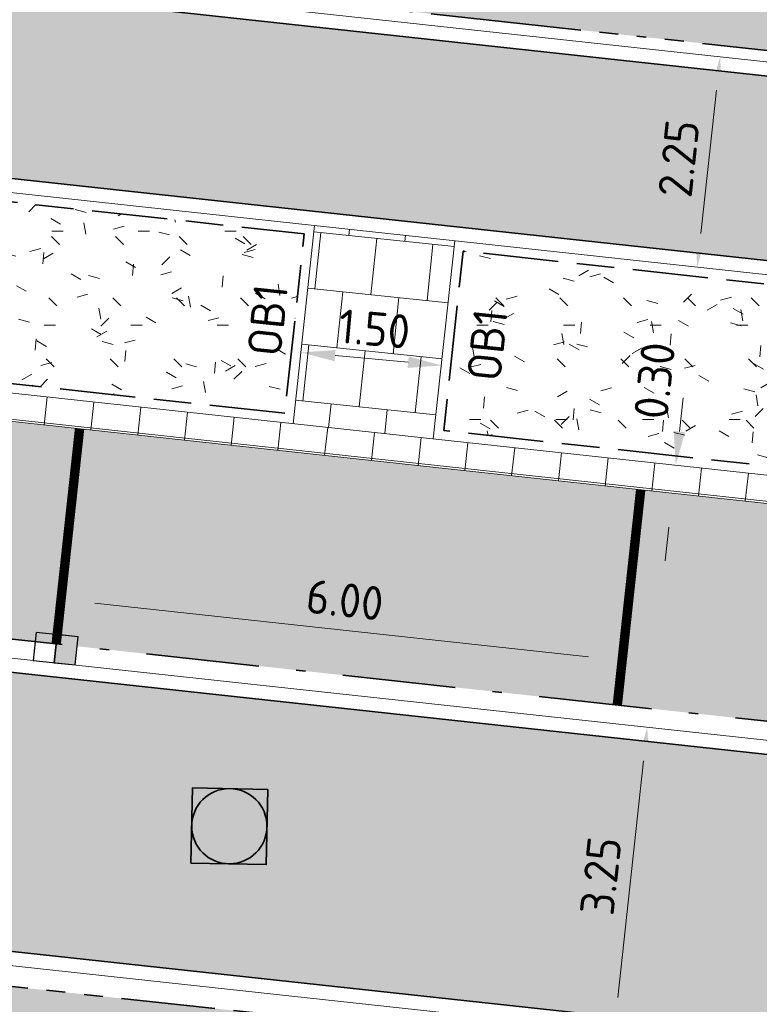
# Model space of a CAD drawing. Header units: metres. Extents: x 196651 to 397723, y 354703 to 710691.
# Tile 188 of 256: x 197960 to 197968, y 356130 to 356140. Entities that reach past the tile are written whole.
import ezdxf
from ezdxf.enums import TextEntityAlignment as Align

# ---------------------------------------------------------------- set-up
doc = ezdxf.new("R2010")
doc.units = ezdxf.units.M
doc.header["$MEASUREMENT"] = 0
for name, pattern in [('VH-GELEIDEBAND_70X200', [20, 12, -4, 0, -4]), ('VH-OPSLUITBAND_100X200', [16, 8, -2, 4, -2]), ('VH-RIJWIELPADBAND_410X225', [28, 16, -2, 2, -2, 0, -2, 2, -2]), ('VH-RWSBAND_110X220', [24, 10, -2, 2, -2, 2, -2, 2, -2]), ('VW-1-1_STREEP', [2, 1, -1])]:
    doc.linetypes.add(name, pattern=pattern)
for name, color, linetype, lineweight in [('N-WE-GR-GRAS_BERM-A', 86, 'Continuous', 5), ('N-WE-RI-PUT_OPHOOGTEBRENGEN-G', 7, 'Continuous', 35), ('N-WE-VH-GOOT_TEGEL-G', 170, 'Continuous', 35), ('N-WE-VH-KANTOPSLUITING_GELEIDEBAND_70X200-G', 6, 'VH-GELEIDEBAND_70X200', 35), ('N-WE-VH-KANTOPSLUITING_OPSLUITBAND_100X200-G', 5, 'VH-OPSLUITBAND_100X200', 35), ('N-WE-VH-KANTOPSLUITING_RIJWIELPADBAND_410X250-G', 5, 'VH-RIJWIELPADBAND_410X225', 35), ('N-WE-VH-KANTOPSLUITING_TEKST-T', 7, 'VH-OPSLUITBAND_100X200', 35), ('N-WE-VH-KANTOPSLUITING_TROTTOIRBAND_RWS_110 220-G', 6, 'VH-RWSBAND_110X220', 35), ('N-WE-VH-KANTVERHARDING-G', 1, 'Continuous', 5), ('N-WE-VH-VERHARDING_ASFALT_DEKLAAG-G_ZWART', 252, 'Continuous', 5), ('N-WE-VH-VERHARDING_TEGEL-400X400X45-A', 252, 'Continuous', 18), ('N-WE-VH-VERHARDING_TEGEL-A', 252, 'Continuous', 5), ('X-XX-AL-AANPIJLING-M', 7, 'Continuous', 18)]:
    doc.layers.add(name, color=color, linetype=linetype, lineweight=lineweight)
doc.layers.add('N-WE-RI-HWA_KOLK_GELEIDEBAND-S', color=130, linetype='Continuous')
doc.layers.add('N-WE-VW-MARKERING_PARKEERVAKSCHEIDING-G', color=7, linetype='VW-1-1_STREEP')
doc.layers.add('N-WE-VH-VERHARDING_ASFALT_DEKLAAG-G_ROOD', color=7, linetype='Continuous', lineweight=5, true_color=0xbf4040)
doc.layers.add('N-WE-VH-VERHARDING_BETONSTRAATSTEEN-PARKEREN_A', color=7, linetype='Continuous', lineweight=5, true_color=0x3a3a3a)
doc.styles.add('NLCS-ISO', font='NLCS-ISO.ttf')
doc.styles.add('NLCS-ISO-M200-T18', font='NLCS-ISO.ttf')
doc.dimstyles.new('NLCS-M200-T18-PIJL', dxfattribs={"dimscale": 0.2, "dimtxt": 1.799999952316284, "dimasz": 1.8, "dimexe": 2, "dimexo": 2, "dimgap": 0.7, "dimtad": 1, "dimzin": 0, "dimdsep": 46, "dimtxsty": 'NLCS-ISO-M200-T18', "dimcen": 0, "dimdle": 2, "dimse1": 1, "dimse2": 1, "dimclrd": 256, "dimclre": 256, "dimclrt": 256, "dimadec": 1, "dimazin": 0, "dimtfac": 1, "dimtofl": 0, "dimtmove": 1, "dimatfit": 0, "dimfxl": 2, "dimfxlon": 1, "dimtfillclr": 254, "dimtolj": 1, "dimtzin": 0, "dimlwd": 18, "dimlwe": 18, "dimarcsym": 0})
pattern_1 = [(0, (0, 0), (1, 1), [0.12, -0.8]), (45, (0.4, 0.2), (-0.1131370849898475, 1.866761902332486), [0.12, -0.8]), (29.99999999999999, (0.08, 0.12), (0.2274613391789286, 1.286025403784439), [0.12, -0.8]), (15, (0.32, 0.48), (0.3856270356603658, 0.7244941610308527), [0.12, -0.8]), (135, (0.16, 2), (-0.02828427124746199, -0.6505382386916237), [0.12, -0.8]), (150, (1.2, 0.4), (0.2156921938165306, -0.5864101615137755), [0.12, -0.8]), (165, (0.24, 0.04), (0.1434520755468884, -0.7010146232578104), [0.12, -0.8]), (85, (0.4, 0.4), (-0.872677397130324, 1.040016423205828), [0.12, -0.8]), (99.99999999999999, (0, 0), (-1.112117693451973, 0.7787131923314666), [0.12, -0.7999999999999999])]

# ---------------------------------------------------------------- blocks, each defined once
blk = doc.blocks.new('*D381')
at = {"layer": 'Defpoints', "color": 0, "ltscale": 0.2, "transparency": 16777216}
for p in [(197960.7324147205, 356134.7561271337), (197966.6973027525, 356134.1079676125), (197966.6245998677, 356133.438896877)]:
    blk.add_point(p, dxfattribs=at)
at = {"layer": 'X-XX-AL-AANPIJLING-M', "linetype": 'Continuous', "lineweight": 18, "ltscale": 0.2, "transparency": 16777216}
blk.add_line((197961.0176051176, 356134.0481668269), (197966.2667065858, 356133.4777864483), dxfattribs=at)
at = {"layer": 'X-XX-AL-AANPIJLING-M', "ltscale": 0.2, "transparency": 16777216}
for points in [[(197961.0240867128, 356134.1078157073), (197961.0111235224, 356133.9885179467), (197960.6597118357, 356134.0870563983)], [(197966.273188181, 356133.5374353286), (197966.2602249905, 356133.4181375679), (197966.6245998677, 356133.438896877)]]:
    blk.add_solid(points, dxfattribs=at)
at = {"layer": 'X-XX-AL-AANPIJLING-M', "ltscale": 0.2, "transparency": 16777216, "insert": (197963.676724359, 356134.0811039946), "char_height": 0.3599999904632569, "attachment_point": 5, "rotation": 353.7984305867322, "style": 'NLCS-ISO-M200-T18'}
blk.add_mtext('\\A1;6.00', dxfattribs=at)
blk = doc.blocks.new('*D364')
at = {"layer": 'Defpoints', "color": 0, "ltscale": 0.2, "transparency": 16777216}
for p in [(197967.1936824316, 356135.5125651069), (197967.1936824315, 356135.5125651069), (197967.1612744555, 356135.2143207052)]:
    blk.add_point(p, dxfattribs=at)
at = {"layer": 'X-XX-AL-AANPIJLING-M', "linetype": 'Continuous', "lineweight": 18, "ltscale": 0.2, "transparency": 16777216}
for p, q in [((197967.2325720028, 356135.8704583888), (197967.2714615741, 356136.2283516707)), ((197967.1223848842, 356134.8564274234), (197967.0834953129, 356134.4985341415))]:
    blk.add_line(p, q, dxfattribs=at)
at = {"layer": 'X-XX-AL-AANPIJLING-M', "ltscale": 0.2, "transparency": 16777216}
for points in [[(197967.1729231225, 356135.876939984), (197967.2922208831, 356135.8639767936), (197967.1936824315, 356135.5125651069)], [(197967.0627360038, 356134.8629090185), (197967.1820337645, 356134.8499458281), (197967.1612744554, 356135.2143207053)]]:
    blk.add_solid(points, dxfattribs=at)
at = {"layer": 'X-XX-AL-AANPIJLING-M', "ltscale": 0.2, "transparency": 16777216, "insert": (197966.9695382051, 356136.4120423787), "char_height": 0.3599999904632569, "attachment_point": 5, "rotation": 83.79843058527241, "style": 'NLCS-ISO-M200-T18'}
blk.add_mtext('\\A1;0.30', dxfattribs=at)
blk = doc.blocks.new('*D365')
at = {"layer": 'Defpoints', "color": 0, "ltscale": 0.2, "transparency": 16777216}
for p in [(197963.2484911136, 356137.0825452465), (197964.7424128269, 356136.9453462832), (197964.7083312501, 356136.5742413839)]:
    blk.add_point(p, dxfattribs=at)
at = {"layer": 'X-XX-AL-AANPIJLING-M', "linetype": 'Continuous', "lineweight": 18, "ltscale": 0.2, "transparency": 16777216}
blk.add_line((197963.57290091, 356136.678517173), (197964.349839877, 356136.607164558), dxfattribs=at)
at = {"layer": 'X-XX-AL-AANPIJLING-M', "ltscale": 0.2, "transparency": 16777216}
for points in [[(197963.5783881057, 356136.7382657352), (197963.5674137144, 356136.6187686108), (197963.2144095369, 356136.7114403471)], [(197964.3553270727, 356136.6669131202), (197964.3443526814, 356136.5474159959), (197964.7083312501, 356136.5742413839)]]:
    blk.add_solid(points, dxfattribs=at)
at = {"layer": 'X-XX-AL-AANPIJLING-M', "ltscale": 0.2, "transparency": 16777216, "insert": (197963.9906354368, 356136.9614998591), "char_height": 0.3599999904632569, "attachment_point": 5, "rotation": 354.75278232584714, "style": 'NLCS-ISO-M200-T18'}
blk.add_mtext('\\A1;1.50', dxfattribs=at)
blk = doc.blocks.new('N-SRI-HWA-KOLK_RWS-SO')
at = {"ltscale": 0.1}
blk.add_hatch(color=256, dxfattribs=at).paths.add_polyline_path([(0, -0.7499999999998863), (1.124999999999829, -0.7499999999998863), (1.124999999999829, 0.7499999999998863), (0, 0.7499999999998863)])
blk.add_line((0, -0.7499999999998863), (0, 0.7499999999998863), dxfattribs=at)
at = {"flags": 128}
blk.add_lwpolyline([(-1.125000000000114, -0.7499999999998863), (1.124999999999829, -0.7499999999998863), (1.124999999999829, 0.7499999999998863), (-1.125000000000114, 0.7499999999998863)], close=True, dxfattribs=at)
at = {"ltscale": 0.1, "flags": 128}
blk.add_lwpolyline([(0, -0.7499999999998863), (1.124999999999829, -0.7499999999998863), (1.124999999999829, 0.7499999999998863), (0, 0.7499999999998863)], close=True, dxfattribs=at)
blk = doc.blocks.new('OP HOOGTE BRENGEN PUT')
at = {"layer": 'N-WE-RI-PUT_OPHOOGTEBRENGEN-G', "flags": 128}
blk.add_lwpolyline([(-0.4000000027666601, -0.3999999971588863), (-0.4000000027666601, 0.400000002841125), (0.3999999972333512, 0.400000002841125), (0.3999999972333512, -0.3999999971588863)], close=True, dxfattribs=at)
at = {"layer": 'N-WE-RI-PUT_OPHOOGTEBRENGEN-G'}
blk.add_circle((0, 0), 0.4, dxfattribs=at)
blk = doc.blocks.new('*D331')
at = {"layer": 'Defpoints', "color": 0, "ltscale": 0.2, "transparency": 16777216}
for p in [(197967.6657378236, 356139.856133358), (197967.7288011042, 356139.8492796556), (197967.4857030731, 356137.6124507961)]:
    blk.add_point(p, dxfattribs=at)
at = {"layer": 'X-XX-AL-AANPIJLING-M', "linetype": 'Continuous', "lineweight": 18, "ltscale": 0.2, "transparency": 16777216}
blk.add_line((197967.4615354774, 356137.977197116), (197967.6268421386, 356139.4982407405), dxfattribs=at)
at = {"layer": 'X-XX-AL-AANPIJLING-M', "ltscale": 0.2, "transparency": 16777216}
for points in [[(197967.567193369, 356139.5047233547), (197967.6864909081, 356139.4917581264), (197967.6657378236, 356139.856133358)], [(197967.4018867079, 356137.9836797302), (197967.521184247, 356137.9707145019), (197967.4226397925, 356137.6193044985)]]:
    blk.add_solid(points, dxfattribs=at)
at = {"layer": 'X-XX-AL-AANPIJLING-M', "ltscale": 0.2, "transparency": 16777216, "insert": (197967.2260620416, 356138.77229287), "char_height": 0.3599999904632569, "attachment_point": 5, "rotation": 83.79745183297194, "style": 'NLCS-ISO-M200-T18'}
blk.add_mtext('\\A1;2.25', dxfattribs=at)
blk = doc.blocks.new('TEKST TB')
at = {"style": 'NLCS-ISO'}
blk.add_attdef('TEKST_TROTTOIRBANDEN', text='', height=0.36, rotation=0.340705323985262, dxfattribs=at).set_placement((0, 0), align=Align.BOTTOM_CENTER)
blk = doc.blocks.new('*D2094')
at = {"layer": 'Defpoints', "color": 0, "transparency": 16777216}
for p in [(197964.1310765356, 356133.0288734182), (197966.891207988, 356132.7289506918), (197963.7799853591, 356129.7978485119)]:
    blk.add_point(p, dxfattribs=at)
at = {"layer": 'X-XX-AL-AANPIJLING-M', "linetype": 'Continuous', "lineweight": 18, "transparency": 16777216}
blk.add_line((197966.5790063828, 356129.8558190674), (197966.8523184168, 356132.3710574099), dxfattribs=at)
at = {"layer": 'X-XX-AL-AANPIJLING-M', "transparency": 16777216}
for points in [[(197966.7926695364, 356132.3775390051), (197966.9119672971, 356132.3645758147), (197966.891207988, 356132.7289506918)], [(197966.5193575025, 356129.8623006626), (197966.6386552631, 356129.8493374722), (197966.5401168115, 356129.4979257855)]]:
    blk.add_solid(points, dxfattribs=at)
at = {"layer": 'X-XX-AL-AANPIJLING-M', "transparency": 16777216, "insert": (197966.3975350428, 356131.148006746), "char_height": 0.3599999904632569, "attachment_point": 5, "rotation": 83.79843058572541, "style": 'NLCS-ISO-M200-T18'}
blk.add_mtext('\\A1;3.25', dxfattribs=at)

msp = doc.modelspace()

# ---------------------------------------------------------------- hatches: boundary and pattern name
at = {"layer": 'N-WE-GR-GRAS_BERM-A'}
h = msp.add_hatch(dxfattribs=at)
h.set_pattern_fill('AGR-GRAS_01', color=256, scale=0.04, pattern_type=2)
h.set_pattern_definition(pattern_1)
h.paths.add_polyline_path([(197963.2446526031, 356137.9727783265), (197947.0434775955, 356139.7335181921), (197946.8633357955, 356138.0759713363), (197951.371869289, 356137.3678021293, 0.004728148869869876), (197955.0689775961, 356136.9306542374), (197963.0372936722, 356136.0647972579)])
h = msp.add_hatch(dxfattribs=at)
h.set_pattern_fill('AGR-GRAS_01', color=256, scale=0.04, pattern_type=2)
h.set_pattern_definition(pattern_1)
h.paths.add_polyline_path([(197975.1741501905, 356136.676283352), (197964.9347010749, 356137.7891042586), (197964.7273452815, 356135.8811520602), (197973.8787531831, 356134.8867373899, 0.001389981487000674), (197974.9671421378, 356134.7715308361)])
h = msp.add_hatch(dxfattribs=at)
h.set_pattern_fill('AGR-GRAS_01', color=256, scale=0.04, pattern_type=2)
h.set_pattern_definition(pattern_1)
h.paths.add_polyline_path([(198023.6748555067, 356118.8230198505), (197974.1729620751, 356123.5888397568), (197950.0229708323, 356126.2133175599), (197937.6371386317, 356127.3174574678), (197884.3105013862, 356133.1120560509, 0.003613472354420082), (197882.7603345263, 356133.2691743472, 0.3186837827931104), (197874.9417360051, 356128.7589146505), (197875.8956542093, 356128.7854126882, 0.01583618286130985), (197877.1536726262, 356128.8602783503), (197885.7744525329, 356129.6479016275, -0.02629714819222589), (197888.6209794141, 356129.7576275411), (197906.3767361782, 356129.5080724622, -0.005309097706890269), (197908.576094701, 356129.4537987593), (197908.5768003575, 356129.4737863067), (197909.5759609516, 356129.4336831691), (197909.5759609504, 356129.4336831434, -0.01582564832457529), (197916.1145090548, 356128.931919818), (197936.6465827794, 356126.7008537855, 0.004590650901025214), (197938.4716104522, 356126.5194791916), (197950.5453987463, 356125.4314122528), (197951.5413626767, 356125.3416578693), (197955.5954659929, 356124.9763097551, -0.004590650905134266), (197957.488831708, 356124.7881436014), (197996.207883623, 356120.580835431), (197997.1998711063, 356120.4529258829, -0.008349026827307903), (198000.6325015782, 356120.0218232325), (198012.8413770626, 356118.2809859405), (198022.11047799, 356116.9593247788), (198022.1239231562, 356117.0584191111), (198023.1139326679, 356116.9172557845), (198023.5099364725, 356116.8607904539)])
h = msp.add_hatch(dxfattribs=at)
h.set_pattern_fill('AGR-GRAS_01', color=256, scale=0.04, pattern_type=2)
h.set_pattern_definition(pattern_1)
h.paths.add_polyline_path([(198024.325392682, 356126.8020025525), (197995.763331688, 356127.3659096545, -0.02783140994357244), (197973.1884985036, 356128.5542011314), (197954.3239405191, 356130.6040707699, -0.004123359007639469), (197951.0440591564, 356130.9878634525), (197950.9158041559, 356129.8075386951), (197974.56467102, 356127.2378345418), (198024.0171551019, 356123.1345493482)])
at = {"layer": 'N-WE-VH-VERHARDING_ASFALT_DEKLAAG-G_ROOD'}
h = msp.add_hatch(color=256, dxfattribs=at)
edge = h.paths.add_edge_path()
edge.add_line((198011.0353054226, 356135.9279939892), (198028.2430593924, 356135.9839082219))
edge.add_line((198028.2430593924, 356135.9839082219), (198028.2621441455, 356137.9340784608))
edge.add_line((198028.2621441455, 356137.9340784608), (198011.0330843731, 356137.8779970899))
edge.add_line((198011.0330843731, 356137.8779970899), (198004.8919163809, 356137.8839972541))
edge.add_line((198004.8919163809, 356137.8839972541), (197983.5139808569, 356137.8183356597))
edge.add_arc((197983.4828056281, 356147.9682877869), 10.15000000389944, 261.13442528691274, 270.17598146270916, ccw=False)
edge.add_line((197981.9185205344, 356137.9395534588), (197977.563230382, 356138.6188929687))
edge.add_arc((197976.0451803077, 356128.8865743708), 9.850000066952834, 81.1344252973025, 83.79745183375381)
edge.add_line((197977.1094094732, 356138.6789141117), (197888.8522927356, 356148.2706766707))
edge.add_arc((197885.9243120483, 356121.3293161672), 27.09999956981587, 83.79745182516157, 85.10188017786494)
edge.add_line((197888.238224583, 356148.3303492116), (197859.3618997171, 356150.8049689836))
edge.add_arc((197857.7880080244, 356133.7775538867), 17.09999999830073, 84.71899641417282, 95.04498133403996)
edge.add_line((197856.2842716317, 356150.8113079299), (197850.8435141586, 356150.3309989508))
edge.add_arc((197855.9110194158, 356080.2722871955), 70.24174472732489, 94.13712841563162, 102.2868609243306)
edge.add_line((197840.963131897, 356148.9051026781), (197836.0089824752, 356147.6548687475))
edge.add_arc((197843.5576555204, 356117.7426632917), 30.84999999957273, 104.1634886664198, 114.2840150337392)
edge.add_line((197830.8702823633, 356145.8629951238), (197815.8575755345, 356139.0895397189))
edge.add_line((197815.8575755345, 356139.0895397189), (197816.6595326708, 356137.312079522))
edge.add_line((197816.6595326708, 356137.312079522), (197831.6722394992, 356144.0855349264))
edge.add_arc((197843.5576555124, 356117.7426633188), 28.89999997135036, 104.16348866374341, 114.284015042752, ccw=False)
edge.add_line((197836.486127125, 356145.7641458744), (197841.4090920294, 356147.0065100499))
edge.add_arc((197855.9110194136, 356080.2722872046), 68.29174471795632, 94.12425796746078, 102.2602544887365, ccw=False)
edge.add_line((197850.9994951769, 356148.3871851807), (197856.455750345, 356148.8688622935))
edge.add_arc((197857.7880080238, 356133.7775538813), 15.15000000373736, 84.69510096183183, 95.04498132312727, ccw=False)
edge.add_line((197859.1887122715, 356148.8626633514), (197888.0717253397, 356146.3874704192))
edge.add_arc((197885.9243119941, 356121.3293155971), 25.15000014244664, 83.79745183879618, 85.1018801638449, ccw=False)
edge.add_line((197888.6416077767, 356146.3320916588), (197976.8987245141, 356136.7403291))
edge.add_arc((197976.0451803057, 356128.8865743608), 7.900000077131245, 81.13442529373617, 83.79745181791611, ccw=False)
edge.add_line((197977.2627027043, 356136.6921903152), (197981.6179928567, 356136.0128508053))
edge.add_arc((197983.4828056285, 356147.9682877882), 12.10000000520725, 261.1344252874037, 270.1759814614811)
edge.add_line((197983.5199701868, 356135.8683448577), (198004.8939584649, 356135.9339943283))
edge.add_line((198004.8939584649, 356135.9339943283), (198011.0353054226, 356135.9279939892))
edge = h.paths.add_edge_path()
edge.add_arc((197735.0032616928, 356097.3415780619), 2.149999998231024, 118.9534561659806, 140.4823605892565)
edge.add_line((197733.344689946, 356098.7096569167), (197731.5221271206, 356097.7013284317))
edge.add_arc((197719.8553419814, 356118.7891477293), 24.09999996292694, 293.8738483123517, 298.95345617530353, ccw=False)
edge.add_line((197729.6091963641, 356096.7511731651), (197729.2313730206, 356096.5839511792))
edge.add_arc((197729.053940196, 356095.958637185), 0.6499999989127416, 74.1587110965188, 113.873848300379)
edge.add_line((197728.7908694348, 356096.553022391), (197708.1334728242, 356087.4102022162))
edge.add_arc((197831.4205735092, 355808.853861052), 304.6199999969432, 113.8738483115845, 126.2610514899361)
edge.add_arc((197652.5200920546, 356052.7446534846), 2.150000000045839, 126.2608551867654, 147.8645616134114)
edge.add_arc((197831.4205740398, 355808.853860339), 304.4700008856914, 126.4100160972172, 127.3727872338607)
edge.add_arc((197651.311990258, 356044.6581362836), 7.750000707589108, 127.3727873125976, 128.3921552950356)
edge.add_arc((197646.717815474, 356049.6034438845), 1.150000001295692, 100.9725421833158, 132.9620961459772)
edge.add_arc((197651.3119830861, 356044.6581295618), 7.899999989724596, 132.902121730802, 137.281393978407)
edge.add_line((197645.5078978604, 356050.0174760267), (197644.9981139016, 356049.4653868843))
edge.add_line((197644.9981139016, 356049.4653868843), (197643.5654582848, 356050.7882617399))
edge.add_line((197643.5654582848, 356050.7882617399), (197644.0752422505, 356051.34035089))
edge.add_arc((197651.3119898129, 356044.658136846), 9.849999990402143, 127.3727872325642, 137.2814658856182, ccw=False)
edge.add_arc((197831.4205735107, 355808.853861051), 306.5699999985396, 113.873848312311, 127.37278723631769, ccw=False)
edge.add_line((197707.3442605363, 356089.1933578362), (197728.7592754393, 356098.6714946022))
edge.add_arc((197719.8553419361, 356118.7891478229), 22.00000006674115, 293.8738483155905, 298.9534561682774)
edge.add_line((197730.5055192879, 356099.5388562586), (197734.6029027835, 356101.80572379))
edge.add_arc((197748.1576738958, 356077.3053528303), 27.99999994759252, 113.52650405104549, 118.9534561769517, ccw=False)
edge.add_line((197736.9808231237, 356102.9778673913), (197748.6792998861, 356108.070945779))
edge.add_line((197748.6792998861, 356108.070945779), (197786.991783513, 356124.8688712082))
edge.add_arc((197778.9006456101, 356143.3230303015), 20.15000001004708, 293.6748185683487, 307.6944217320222)
edge.add_arc((197803.3638892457, 356111.6757607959), 19.85000000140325, 114.2840088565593, 127.71355122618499, ccw=False)
edge.add_line((197795.2003788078, 356129.7693949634), (197815.8575755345, 356139.089539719))
edge.add_line((197815.8575755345, 356139.089539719), (197816.6595326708, 356137.312079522))
edge.add_line((197816.6595326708, 356137.312079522), (197814.8233989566, 356136.4836499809))
edge.add_arc((197815.7076081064, 356134.523886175), 2.149999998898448, 114.2840150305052, 135.8129194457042)
edge.add_line((197814.1659123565, 356136.0224435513), (197808.3119323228, 356133.3812361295))
edge.add_arc((197808.4152768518, 356131.2337213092), 2.149999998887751, 92.75511062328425, 114.2840150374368)
edge.add_line((197807.5310677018, 356133.1934851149), (197796.0023359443, 356127.9919347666))
edge.add_arc((197803.3638911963, 356111.6757616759), 17.90000000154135, 114.2840150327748, 127.7039180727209)
edge.add_arc((197778.9006453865, 356143.3230301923), 22.09999999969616, 293.6748185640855, 307.70391807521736, ccw=False)
edge.add_line((197787.7747966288, 356123.0829847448), (197760.1649790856, 356110.9775921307))
edge.add_line((197760.1649790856, 356110.9775921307), (197749.4600017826, 356106.284045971))
edge.add_line((197749.4600017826, 356106.284045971), (197737.7592109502, 356101.1899601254))
edge.add_arc((197748.1576739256, 356077.3053527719), 26.05000001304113, 113.5265040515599, 118.9534561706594)
edge.add_line((197735.5468957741, 356100.0994479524), (197733.9624489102, 356099.2228565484))
at = {"layer": 'N-WE-VH-VERHARDING_ASFALT_DEKLAAG-G_ZWART'}
h = msp.add_hatch(color=256, dxfattribs=at)
h.paths.add_polyline_path([(198025.3713929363, 356127.005162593), (198025.3702033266, 356127.0014174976), (198025.3707804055, 356127.0014061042)])
edge = h.paths.add_edge_path()
edge.add_line((197885.6018184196, 356137.5384628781), (197885.5478051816, 356137.0413888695))
edge.add_line((197885.5478051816, 356137.0413888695), (197923.0429034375, 356132.9670827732))
edge.add_line((197923.0429034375, 356132.9670827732), (197950.5365130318, 356131.4251827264))
edge.add_arc((197975.9530238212, 356329.6523850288), 199.850000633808, 262.6934536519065, 263.7984305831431)
edge.add_line((197954.3639103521, 356130.9719055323), (197973.2284683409, 356128.9220358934))
edge.add_arc((197995.1416614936, 356330.5849587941), 202.850000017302, 263.7984305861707, 270.1764646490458)
edge.add_line((197995.7664160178, 356127.7359208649), (198024.5768544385, 356127.1671099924))
edge.add_line((198024.5768544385, 356127.1671099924), (198024.8888601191, 356130.8793965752))
edge.add_line((198024.8888601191, 356130.8793965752), (198011.0429194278, 356130.707799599))
edge.add_line((198011.0429194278, 356130.707799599), (198004.90155022, 356130.7137999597))
edge.add_line((198004.90155022, 356130.7137999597), (197995.7577699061, 356130.6857151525))
edge.add_arc((197995.1437868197, 356330.5847722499), 199.9000000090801, 263.7984305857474, 270.17598146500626, ccw=False)
edge.add_line((197973.5492720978, 356131.8545859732), (197954.7394965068, 356133.898502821))
edge.add_arc((197976.3340209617, 356332.6287786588), 199.9000900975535, 262.7022549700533, 263.7984305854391, ccw=False)
edge.add_line((197950.9415979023, 356134.3479907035), (197923.6520441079, 356138.6344447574))
edge.add_line((197923.6520441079, 356138.6344447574), (197890.8779048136, 356142.1957547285))
edge.add_line((197890.8779048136, 356142.1957547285), (197890.8284402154, 356141.7405403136))
edge.add_line((197890.8284402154, 356141.7405403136), (197889.493050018, 356140.6669186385))
edge.add_line((197889.493050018, 356140.6669186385), (197885.6018184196, 356137.5384628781))
at = {"layer": 'N-WE-VH-VERHARDING_BETONSTRAATSTEEN-PARKEREN_A'}
h = msp.add_hatch(dxfattribs=at)
h.set_pattern_fill('AVH-BSS_KEIFORMAAT_ELLEBOOG', color=256, scale=2, angle=84, style=0, pattern_type=2)
h.set_pattern_definition([(84, (0, 0), (-0.1868986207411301, 0.2308005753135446), [0.6299999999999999, -0.21]), (354.0000000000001, (-0.4176991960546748, 0.04390195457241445), (-0.1868986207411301, 0.2308005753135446), [0.6299999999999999, -0.21])])
h.paths.add_polyline_path([(197936.7855622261, 356136.9258140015), (197942.7132360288, 356135.9947360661), (197943.04551975, 356138.2707431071), (197937.1205207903, 356139.2014008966), (197934.5358767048, 356137.2791790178)])
h.paths.add_polyline_path([(197942.7132360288, 356135.9947360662), (197948.6494182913, 356135.0623216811), (197948.9686140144, 356137.340384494), (197943.04551975, 356138.2707431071)])
edge = h.paths.add_edge_path()
edge.add_arc((197976.3340209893, 356332.6287788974), 199.5500903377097, 262.7036829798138, 263.7594283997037)
edge.add_line((197954.6422686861, 356134.2611745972), (197954.8922618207, 356136.547548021))
edge.add_arc((197976.3340208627, 356332.6287778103), 197.2500892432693, 262.7131614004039, 263.7594212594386, ccw=False)
edge.add_line((197951.3154591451, 356136.9717583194), (197948.9686140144, 356137.340384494))
edge.add_line((197948.9686140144, 356137.340384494), (197948.6494182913, 356135.0623216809))
edge.add_line((197948.6494182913, 356135.0623216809), (197950.9909900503, 356134.694523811))
edge = h.paths.add_edge_path()
edge.add_line((197954.7773058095, 356134.2464546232), (197960.6081841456, 356133.6128569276))
edge.add_line((197960.6081841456, 356133.6128569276), (197960.8566452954, 356135.8993973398))
edge.add_line((197960.8566452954, 356135.8993973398), (197955.0257665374, 356136.5329950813))
edge.add_arc((197976.3339585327, 356332.6282057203), 197.2495137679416, 263.75942119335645, 263.7984305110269, ccw=False)
edge.add_line((197954.8922618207, 356136.547548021), (197954.6422686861, 356134.2611745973))
edge.add_arc((197976.3340788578, 356332.629308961), 199.5506235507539, 263.7594284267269, 263.7984305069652)
h.paths.add_polyline_path([(197960.6081841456, 356133.6128569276), (197966.5730721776, 356132.9646974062), (197966.8215333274, 356135.2512378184), (197960.8566452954, 356135.8993973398)])
h.paths.add_polyline_path([(197966.5730721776, 356132.9646974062), (197972.5379602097, 356132.3165378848), (197972.7864213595, 356134.603078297), (197966.8215333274, 356135.2512378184)])
edge = h.paths.add_edge_path()
edge.add_line((197972.5379602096, 356132.3165378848), (197973.5870814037, 356132.2025377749))
edge.add_arc((197995.1437867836, 356330.5847718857), 199.5499996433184, 263.7984305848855, 265.2292969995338)
edge.add_line((197978.5475532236, 356131.7261100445), (197978.7388158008, 356134.0181437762))
edge.add_arc((197995.1437868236, 356330.5847722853), 197.2500000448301, 263.7984305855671, 265.2292898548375, ccw=False)
edge.add_line((197973.8355425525, 356134.4890781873), (197972.7864213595, 356134.603078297))
edge.add_line((197972.7864213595, 356134.603078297), (197972.5379602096, 356132.3165378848))
edge = h.paths.add_edge_path()
edge.add_arc((197995.1437868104, 356330.5847721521), 199.5499999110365, 265.2292969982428, 266.9655331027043)
edge.add_line((197984.5802716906, 356131.3145671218), (197984.7020015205, 356133.6113435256))
edge.add_arc((197995.1437868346, 356330.5847724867), 197.2500002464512, 265.2292898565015, 266.9655259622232, ccw=False)
edge.add_line((197978.7388158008, 356134.0181437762), (197978.5475532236, 356131.7261100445))
edge = h.paths.add_edge_path()
edge.add_arc((197995.1437868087, 356330.5847720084), 199.5499997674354, 266.9655331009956, 268.7017697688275)
edge.add_line((197990.6226915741, 356131.0859948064), (197990.6747795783, 356133.3854049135))
edge.add_arc((197995.1437868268, 356330.5847725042), 197.2500002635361, 266.9655259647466, 268.7017634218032, ccw=False)
edge.add_line((197984.7020015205, 356133.6113435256), (197984.5802716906, 356131.3145671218))
edge = h.paths.add_edge_path()
edge.add_line((197995.7566948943, 356131.0357135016), (197996.6621684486, 356131.0384946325))
edge.add_line((197996.6621684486, 356131.0384946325), (197996.655104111, 356133.3384837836))
edge.add_line((197996.655104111, 356133.3384837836), (197995.7496305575, 356133.3357026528))
edge.add_arc((197995.1437868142, 356330.5847718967), 197.2499996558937, 268.70176342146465, 270.1759814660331, ccw=False)
edge.add_line((197990.6747795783, 356133.3854049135), (197990.6226915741, 356131.0859948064))
edge.add_arc((197995.143786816, 356330.5847721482), 199.5499999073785, 268.7017697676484, 270.1759814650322)
h.paths.add_polyline_path([(197996.6621684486, 356131.0384946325), (198002.6621401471, 356131.0569233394), (198004.9623780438, 356131.0639884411), (198002.6550758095, 356133.3569124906), (197996.655104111, 356133.3384837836)])
at = {"layer": 'N-WE-VH-VERHARDING_TEGEL-400X400X45-A'}
h = msp.add_hatch(dxfattribs=at)
h.set_pattern_fill('AVH-TEGEL_300X300_BLOK', color=256, scale=1.666, angle=353.8, style=2, pattern_type=2)
h.set_pattern_definition([(353.8, (0.03879263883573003, 0.2469719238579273), (0.05397807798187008, 0.4968766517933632), []), (83.8, (0.03879263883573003, 0.2469719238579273), (-0.4968766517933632, 0.05397807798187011), [])])
edge = h.paths.add_edge_path()
edge.add_line((198002.6541543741, 356133.6569110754), (197995.7487091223, 356133.6357012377))
edge.add_arc((197995.1437868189, 356330.5847722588), 196.9500000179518, 263.79843058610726, 270.1759814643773, ccw=False)
edge.add_line((197973.8679505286, 356134.7873225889), (197955.0581749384, 356136.8312394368))
edge.add_arc((197976.3340208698, 356332.6287778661), 196.9500892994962, 262.71440994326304, 263.79843058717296, ccw=False)
edge.add_line((197951.3577672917, 356137.2687910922), (197937.1620789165, 356139.4985514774))
edge.add_line((197937.1620789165, 356139.4985514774), (197937.1205207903, 356139.2014008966))
edge.add_line((197937.1205207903, 356139.2014008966), (197951.3189925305, 356136.9712033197))
edge.add_arc((197976.3728135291, 356332.8757499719), 197.5000894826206, 262.712123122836, 263.7984305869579)
edge.add_line((197955.0375529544, 356136.5314299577), (197973.8473285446, 356134.4875131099))
edge.add_arc((197995.1825794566, 356330.8317441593), 197.4999999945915, 263.7984305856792, 270.1759814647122)
edge.add_line((197995.7891910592, 356133.3326757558), (198002.6550758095, 356133.3569124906))
edge.add_line((198002.6550758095, 356133.3569124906), (198002.6541543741, 356133.6569110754))
at = {"layer": 'N-WE-VH-VERHARDING_TEGEL-A'}
h = msp.add_hatch(dxfattribs=at)
h.set_pattern_fill('AVH-TEGEL_300X300_HALFST', color=256, scale=2, angle=173, style=0, pattern_type=2)
h.set_pattern_definition([(173, (0, 0), (-0.6320884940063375, -0.2246422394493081), [0.6, -0.6]), (263, (0, 0), (0.5955276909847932, -0.07312160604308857), [])])
edge = h.paths.add_edge_path()
edge.add_line((197964.2379991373, 356145.208000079), (197964.1194861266, 356143.9134436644))
edge.add_line((197964.1194861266, 356143.9134436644), (197961.3911030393, 356144.1632042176))
edge.add_line((197961.3911030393, 356144.1632042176), (197961.5096056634, 356145.4577934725))
edge.add_line((197961.5096056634, 356145.4577934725), (197960.71, 356145.531))
edge.add_line((197960.71, 356145.531), (197960.738, 356146.06))
edge.add_line((197960.738, 356146.06), (197958.0239109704, 356146.3290088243))
edge.add_line((197958.0239109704, 356146.3290088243), (197957.969, 356145.775))
edge.add_line((197957.969, 356145.775), (197957.648, 356145.804))
edge.add_line((197957.648, 356145.804), (197957.6994831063, 356146.3795169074))
edge.add_line((197957.6994831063, 356146.3795169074), (197954.264, 356146.688))
edge.add_line((197954.264, 356146.688), (197953.951, 356146.699))
edge.add_line((197953.951, 356146.699), (197952.968, 356146.796))
edge.add_line((197952.968, 356146.796), (197950.509, 356147.014))
edge.add_line((197950.509, 356147.014), (197950.445, 356146.459))
edge.add_line((197950.445, 356146.459), (197950.113, 356146.509))
edge.add_line((197950.113, 356146.509), (197950.173, 356147.046))
edge.add_line((197950.173, 356147.046), (197947.515, 356147.282))
edge.add_line((197947.515, 356147.282), (197947.455, 356146.734))
edge.add_line((197947.455, 356146.734), (197946.7443602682, 356146.802409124))
edge.add_line((197946.7443602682, 356146.802409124), (197946.6293748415, 356145.5083909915))
edge.add_line((197946.6293748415, 356145.5083909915), (197945.2865716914, 356145.6367323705))
edge.add_line((197945.2865716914, 356145.6367323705), (197943.8930249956, 356145.7708683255))
edge.add_line((197943.8930249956, 356145.7708683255), (197942.6886198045, 356145.7848935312))
edge.add_line((197942.6886198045, 356145.7848935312), (197942.5122197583, 356144.2250451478))
edge.add_line((197942.5122197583, 356144.2250451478), (197923.3558910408, 356146.3012560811))
edge.add_line((197923.3558910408, 356146.3012560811), (197921.738, 356148.17))
edge.add_line((197921.738, 356148.17), (197921.8960475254, 356149.8893422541))
edge.add_line((197921.8960475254, 356149.8893422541), (197920.1338841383, 356150.0516583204))
edge.add_line((197920.1338841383, 356150.0516583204), (197919.9500895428, 356148.1108240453))
edge.add_line((197919.9500895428, 356148.1108240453), (197919.6334656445, 356145.1969759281))
edge.add_line((197919.6334656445, 356145.1969759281), (197977.1385812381, 356138.9473335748))
edge.add_arc((197976.045180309, 356128.8865743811), 10.12000005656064, 81.13442529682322, 83.7974518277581, ccw=False)
edge.add_line((197977.6048419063, 356138.8856671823), (197981.6235917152, 356138.2588213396))
edge.add_line((197981.6235917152, 356138.2588213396), (197981.774, 356139.643))
edge.add_line((197981.774, 356139.643), (197980.64, 356140.821))
edge.add_line((197980.64, 356140.821), (197980.752, 356143.489))
edge.add_line((197980.752, 356143.489), (197980.774, 356143.675))
edge.add_line((197980.774, 356143.675), (197977.4250023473, 356143.9910273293))
edge.add_line((197977.4250023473, 356143.9910273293), (197977.467, 356144.48))
edge.add_line((197977.467, 356144.48), (197974.785, 356144.704))
edge.add_line((197974.785, 356144.704), (197974.753956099, 356144.2410034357))
edge.add_line((197974.753956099, 356144.2410034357), (197974.409, 356144.268))
edge.add_line((197974.409, 356144.268), (197974.444, 356144.742))
edge.add_line((197974.444, 356144.742), (197970.996, 356145.082))
edge.add_line((197970.996, 356145.082), (197970.93, 356144.586))
edge.add_line((197970.93, 356144.586), (197970.632, 356144.61))
edge.add_line((197970.632, 356144.61), (197970.672, 356145.099))
edge.add_line((197970.672, 356145.099), (197967.332, 356145.413))
edge.add_line((197967.332, 356145.413), (197967.273, 356144.919))
edge.add_line((197967.273, 356144.919), (197966.956, 356144.946))
edge.add_line((197966.956, 356144.946), (197967.016, 356145.493))
edge.add_line((197967.016, 356145.493), (197964.281, 356145.751))
edge.add_line((197964.281, 356145.751), (197964.238, 356145.208))
h = msp.add_hatch(dxfattribs=at)
h.set_pattern_fill('AVH-TEGEL_300X300_HALFST', color=256, scale=2, angle=84, style=0, pattern_type=2)
h.set_pattern_definition([(84, (197945.1892284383, 356133.8683028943), (-0.2356394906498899, 0.62807167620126), [0.5999999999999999, -0.5999999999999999]), (174, (197945.1892284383, 356133.8683028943), (-0.06271707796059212, -0.596713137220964), [])])
edge = h.paths.add_edge_path()
edge.add_arc((197995.1437871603, 356330.5847757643), 196.9500035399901, 264.1459204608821, 264.5831137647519)
edge.add_line((197976.5513677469, 356134.5143143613), (197976.7755884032, 356136.602828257))
edge.add_line((197976.7755884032, 356136.602828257), (197975.2843691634, 356136.7648936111))
edge.add_line((197975.2843691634, 356136.7648936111), (197975.055815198, 356134.6618897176))
h.paths.add_polyline_path([(197963.1259075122, 356135.9545796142), (197964.6171295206, 356135.7925397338), (197964.8460908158, 356137.8993232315), (197963.354871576, 356138.0613885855)])
h.paths.add_polyline_path([(197945.270110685, 356138.224998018), (197946.753618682, 356137.9919788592), (197946.9548673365, 356139.843737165), (197945.4636480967, 356140.005802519)])

# ---------------------------------------------------------------- linework, layer by layer
at = {"layer": 'N-WE-VH-GOOT_TEGEL-G', "flags": 128}
for points in [[(197859.361899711, 356150.8049689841), (197888.2382245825, 356148.3303492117, -0.005691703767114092), (197888.8522927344, 356148.2706766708), (197919.6042938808, 356144.928556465), (197977.1094094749, 356138.6789141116, -0.01162016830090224), (197977.5632303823, 356138.6188929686), (197981.9185205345, 356137.9395534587, 0.03947171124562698), (197983.5139808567, 356137.8183356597), (198004.8919163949, 356137.8839972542), (198011.0330843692, 356137.8779970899), (198021.4318962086, 356137.9118456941), (198031.2767467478, 356137.943891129, 0.3492063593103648), (198041.140869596, 356145.8424607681), (198043.4958862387, 356156.195228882)], [(197921.399405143, 356142.7719819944), (197976.8987245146, 356136.7403290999, -0.01162016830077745), (197977.2627027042, 356136.6921903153), (197981.6179928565, 356136.0128508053, 0.03947171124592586), (197983.5199701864, 356135.8683448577), (198004.893958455, 356135.9339943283), (198011.0353054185, 356135.9279939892), (198028.2280625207, 356135.9839571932, -0.4399622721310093), (198029.3777654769, 356134.7376490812), (198029.067629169, 356131.0476045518)], [(197889.5541186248, 356142.3396002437), (197923.1826595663, 356138.6854491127, -0.01189120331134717), (197924.1184728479, 356138.5611813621), (197950.941597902, 356134.3479907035, 0.00478300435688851), (197954.7394960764, 356133.8985028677), (197973.5492720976, 356131.8545859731, 0.02783450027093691), (197995.7577699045, 356130.6857151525), (198004.9015502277, 356130.7137999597), (198011.0429194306, 356130.707799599), (198026.6297995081, 356130.9009725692), (198029.067629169, 356131.0476045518)], [(198028.5691486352, 356126.9076275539), (198025.4438711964, 356127.1499922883), (197995.7664160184, 356127.7359208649, -0.02783661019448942), (197973.2284683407, 356128.9220358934), (197954.3639103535, 356130.9719055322, -0.004821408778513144), (197950.5365130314, 356131.4251827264), (197923.0429034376, 356132.9670827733), (197883.3616625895, 356137.2789402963, 0.01593547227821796), (197876.2020876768, 356137.816036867, 1), (197876.1702705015, 356137.076721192, -0.01593424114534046), (197883.2822726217, 356136.54321104), (197937.9554543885, 356130.6022937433), (197950.33114586, 356129.49893148), (197974.5293827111, 356126.8694910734), (198024.3330929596, 356122.737063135), (198028.1990489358, 356122.5041303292)]]:
    msp.add_lwpolyline(points, format="xyb", dxfattribs=at)
at = {"layer": 'N-WE-VH-KANTOPSLUITING_GELEIDEBAND_70X200-G', "ltscale": 0.1, "flags": 128}
msp.add_lwpolyline([(197934.5358767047, 356137.2791790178), (197936.2915894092, 356137.0034038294), (197936.7855622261, 356136.9258140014), (197950.9909900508, 356134.6945238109, 0.004776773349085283), (197954.7773053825, 356134.2464546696), (197973.587081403, 356132.202537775, 0.02783450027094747), (197995.7566948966, 356131.0357135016), (198002.6621401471, 356131.0569233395), (198003.1621377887, 356131.0584590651), (198004.9011837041, 356131.0638004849), (198004.9623778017, 356131.0637406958)], format="xyb", dxfattribs=at)
at = {"layer": 'N-WE-VH-KANTOPSLUITING_OPSLUITBAND_100X200-G', "ltscale": 0.1, "flags": 128}
for points in [[(197963.0372936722, 356136.0647972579), (197955.068977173, 356136.9306542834, -0.004728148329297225), (197951.371869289, 356137.3678021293), (197946.8633357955, 356138.0759713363), (197947.0434775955, 356139.7335181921), (197963.2446526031, 356137.9727783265)], [(197974.9671421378, 356134.7715308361), (197975.1741501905, 356136.676283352), (197964.9347010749, 356137.7891042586), (197964.7273452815, 356135.8811520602), (197973.8787531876, 356134.8867373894, 0.001389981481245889)]]:
    msp.add_lwpolyline(points, format="xyb", close=True, dxfattribs=at)
at = {"layer": 'N-WE-VH-KANTOPSLUITING_RIJWIELPADBAND_410X250-G', "ltscale": 0.1, "flags": 128}
msp.add_lwpolyline([(197921.3492178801, 356145.0105083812), (197974.156142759, 356139.2714642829)], dxfattribs=at)
at = {"layer": 'N-WE-VH-KANTOPSLUITING_TROTTOIRBAND_RWS_110 220-G', "ltscale": 0.1, "flags": 128}
msp.add_lwpolyline([(197923.0125389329, 356132.5982042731), (197950.5025889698, 356131.0565038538, 0.004804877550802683), (197954.3239405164, 356130.6040707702), (197973.1884985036, 356128.5542011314, 0.02783140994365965), (197995.763331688, 356127.3659096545), (198024.325392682, 356126.8020025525), (198024.0171551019, 356123.1345493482), (197974.56467102, 356127.2378345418), (197950.3654462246, 356129.8673410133), (197937.9918713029, 356130.9705145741), (197923.0125389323, 356132.5982042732)], format="xyb", dxfattribs=at)
at = {"layer": 'N-WE-VH-KANTVERHARDING-G', "flags": 128}
for points in [[(197859.37520562, 356150.9543784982), (197888.2510322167, 356148.4798014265, -0.005691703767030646), (197888.8684992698, 356148.4197985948), (197919.6205004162, 356145.0776783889), (197977.1256160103, 356138.8280360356, -0.01162016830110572), (197977.586347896, 356138.7671008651), (197981.9416380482, 356138.0877613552, 0.03947171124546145), (197983.5135201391, 356137.9683349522), (198004.8917593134, 356138.0339974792), (198011.0329135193, 356138.0279973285), (198031.2762584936, 356138.0938903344)], [(197921.3831986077, 356142.6228600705), (197976.8825179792, 356136.591207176, -0.01162016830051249), (197977.2395851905, 356136.5439824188), (197981.5948753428, 356135.8646429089, 0.03947171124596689), (197983.5204309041, 356135.7183455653), (198004.8941155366, 356135.7839941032), (198011.0354762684, 356135.7779937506), (198028.2285507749, 356135.8339579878, -0.4399622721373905), (198029.2282924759, 356134.7502118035), (198027.9242628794, 356119.2346879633, -0.4312410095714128), (198024.5113226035, 356116.5159820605), (198012.8272610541, 356118.1819872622), (198000.618385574, 356119.9228245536, 0.008349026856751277), (197997.1890684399, 356120.3535110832), (197957.4758685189, 356124.6688458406, 0.004590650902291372), (197955.5846954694, 356124.8567940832), (197938.4608399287, 356126.3999635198, -0.004590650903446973), (197936.6336195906, 356126.5815560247), (197916.1015458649, 356128.8126220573, 0.02355031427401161)], [(197889.5703225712, 356142.4887224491), (197923.1988635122, 356138.8345713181, -0.01189120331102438), (197924.1417484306, 356138.7093645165), (197950.9627664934, 356134.4965048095, 0.004780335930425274), (197954.7557000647, 356134.0476250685), (197973.5654760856, 356132.0037081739, 0.02783450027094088), (197995.7573091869, 356130.835714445), (198004.9013931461, 356130.8638001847), (198011.0420632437, 356130.8578005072), (198026.6243639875, 356131.0509167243), (198028.929029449, 356131.1895390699)], [(197934.5358767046, 356137.2791790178), (197937.1178501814, 356139.2018500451), (197937.1611873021, 356139.4986915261), (197951.3577672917, 356137.2687910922, 0.00472996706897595), (197955.0581745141, 356136.8312394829), (197973.8679505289, 356134.7873225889, 0.02783450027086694), (197995.7487091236, 356133.6357012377), (198002.6541543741, 356133.6569110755), (198002.6550758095, 356133.3569124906), (198004.9623778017, 356131.0637406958)], [(197937.1178459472, 356139.2018210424), (197951.3154591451, 356136.9717583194, 0.004735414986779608), (197955.0257665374, 356136.5329950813), (197973.8355425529, 356134.4890781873, 0.02783450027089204), (197995.7496305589, 356133.3357026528), (198002.6550758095, 356133.3569124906)], [(198028.5565856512, 356126.7581514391), (198025.4365858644, 356127.0001068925), (197995.7651660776, 356127.585916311, -0.02783450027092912), (197973.2122643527, 356128.7729136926), (197954.3477063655, 356130.8227833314, -0.004814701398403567), (197950.522758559, 356131.2757184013), (197923.0305935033, 356132.8175374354), (197883.3455698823, 356137.1298060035, 0.0159352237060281), (197876.1956382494, 356137.6661755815, 0.9999999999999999), (197876.176719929, 356137.2265824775, -0.01593449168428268), (197883.2983650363, 356136.6923453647), (197937.9702180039, 356130.7515724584), (197950.3459094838, 356129.6482101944), (197974.5436887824, 356127.0188195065), (198024.3438068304, 356122.8866896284)]]:
    msp.add_lwpolyline(points, format="xyb", dxfattribs=at)
for points in [[(197963.1259041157, 356135.9545799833), (197963.354871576, 356138.0613885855)], [(197964.617126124, 356135.7925401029), (197964.8460908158, 356137.8993232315)]]:
    msp.add_lwpolyline(points, dxfattribs=at)
at = {"layer": 'N-WE-VW-MARKERING_PARKEERVAKSCHEIDING-G', "ltscale": 0.2, "const_width": 0.1, "flags": 128}
for points in [[(197960.8566452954, 356135.8993973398), (197960.6081841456, 356133.6128569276)], [(197966.8215333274, 356135.2512378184), (197966.5730721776, 356132.9646974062)]]:
    msp.add_lwpolyline(points, dxfattribs=at)

# ---------------------------------------------------------------- block references
at = {"layer": 'N-WE-RI-HWA_KOLK_GELEIDEBAND-S', "xscale": 0.2000000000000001, "yscale": 0.2000000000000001, "zscale": 0.2000000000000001, "rotation": 353.7984305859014}
msp.add_blockref('N-SRI-HWA-KOLK_RWS-SO', (197960.6027828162, 356133.5631495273), dxfattribs=at)
at = {"layer": 'N-WE-RI-PUT_OPHOOGTEBRENGEN-G', "rotation": 358.8747447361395}
msp.add_blockref('OP HOOGTE BRENGEN PUT', (197962.449, 356131.676), dxfattribs=at)
at = {"layer": 'N-WE-VH-KANTOPSLUITING_TEKST-T', "rotation": 83.79745183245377}
for p in [(197963.141746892, 356137.0259073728), (197965.4770834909, 356136.7620240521)]:
    msp.add_blockref('TEKST TB', p, dxfattribs=at).add_auto_attribs({'TEKST_TROTTOIRBANDEN': 'OB1'})

# ---------------------------------------------------------------- dimensions: what is measured, and where the dimension line sits
at = {"layer": 'X-XX-AL-AANPIJLING-M', "ltscale": 0.2}
for p1, p2, distance, picture, middle in [((197967.4857030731, 356137.6124507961), (197967.7288011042, 356139.8492796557), 0.0634346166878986, '*D331', (197967.2260620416, 356138.77229287)), ((197963.2484911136, 356137.0825452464), (197964.7424128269, 356136.9453462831), -0.3726666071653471, '*D365', (197963.9906354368, 356136.9614998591)), ((197960.7324147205, 356134.7561271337), (197966.6973027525, 356134.1079676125), -0.6730091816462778, '*D381', (197963.676724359, 356134.0811039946))]:
    dim = msp.add_aligned_dim(p1=p1, p2=p2, distance=distance, dimstyle='NLCS-M200-T18-PIJL', dxfattribs=at)
    dim.commit()
    dim.dimension.update_dxf_attribs({"geometry": picture, "text_midpoint": middle})
dim = msp.add_linear_dim(base=(197967.1936824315, 356135.5125651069), p1=(197967.1612744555, 356135.2143207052), p2=(197967.1936824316, 356135.5125651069), angle=83.79843058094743, dimstyle='NLCS-M200-T18-PIJL', dxfattribs=at)
dim.commit()
dim.dimension.update_dxf_attribs({"geometry": '*D364', "text_midpoint": (197967.2876655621, 356136.3774738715), "dimtype": 129})
at = {"layer": 'X-XX-AL-AANPIJLING-M'}
dim = msp.add_aligned_dim(p1=(197963.7799853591, 356129.797848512), p2=(197964.1310765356, 356133.0288734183), distance=-2.776378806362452, dimstyle='NLCS-M200-T18-PIJL', dxfattribs=at)
dim.commit()
dim.dimension.update_dxf_attribs({"geometry": '*D2094', "text_midpoint": (197966.3975350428, 356131.148006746)})

doc.saveas('drawing.dxf')
